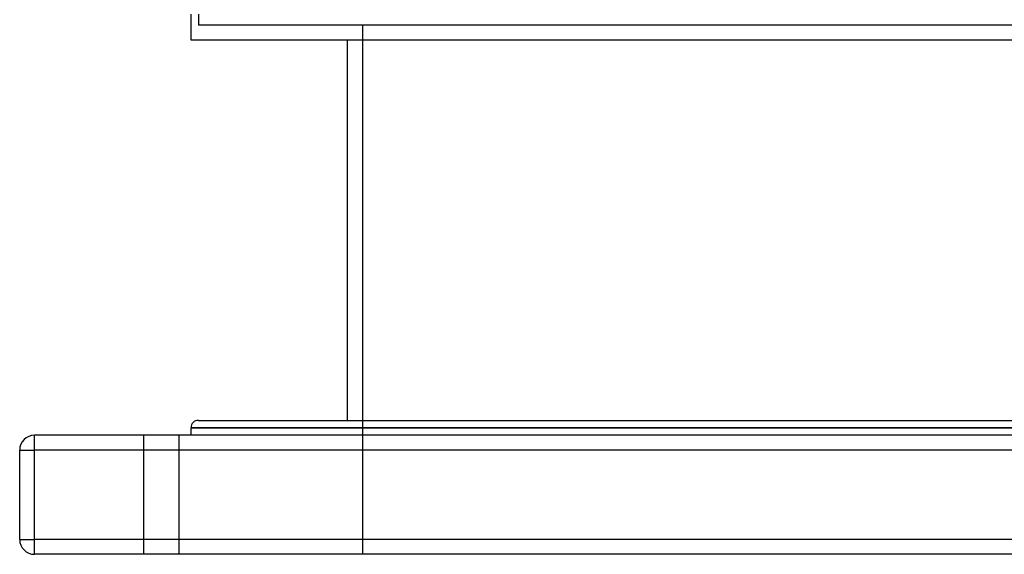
# Model space of a CAD drawing. Header units: millimetres. Extents: x -380 to 380, y -199 to 344.
# Tile 1 of 11: x -315 to 15, y -180 to -1. Entities that reach past the tile are written whole.
import ezdxf

# ---------------------------------------------------------------- set-up
doc = ezdxf.new("R2010")
doc.units = ezdxf.units.MM
doc.layers.add('HIDDEN', color=7, linetype='Continuous')
doc.layers.add('THICK', color=7, linetype='Continuous')

msp = doc.modelspace()

# ---------------------------------------------------------------- linework, layer by layer
at = {"layer": 'HIDDEN'}
for p, q in [((-255, 0.93), (-255, -2.8)), ((255, -2.8), (-255, -2.8)), ((-200, -2.8), (-200, -180.5)), ((0, -138), (-257.5, -138)), ((257.5, -138), (0, -138)), ((-310, -140.5), (-310, -140.5)), ((-310, -145.5), (-310, -140.5)), ((-273.5, -140.5), (-273.5, -180.5)), ((-273.5, -140.5), (-273.5, -180.5)), ((-261.5, -180.5), (-261.5, -140.5)), ((-261.5, -180.5), (-261.5, -140.5)), ((-315, -145.5), (-315, -145.5)), ((-315, -145.5), (-310, -145.5)), ((310, -145.5), (-310, -145.5)), ((-310, -175.5), (-310, -145.5)), ((-315, -175.5), (-310, -175.5)), ((-315, -175.5), (-315, -175.5)), ((310, -175.5), (-310, -175.5)), ((-310, -180.5), (-310, -175.5)), ((-310, -180.5), (-310, -180.5))]:
    msp.add_line(p, q, dxfattribs=at)
at = {"layer": 'THICK'}
for p, q in [((-257.5, -7.8), (-257.5, 0.93)), ((257.5, -7.8), (-257.5, -7.8)), ((-205, -135.5), (-205, -7.8)), ((-257.5, -138), (0, -138)), ((-257.5, -140.5), (-257.5, -138)), ((-255, -135.5), (0, -135.5)), ((0, -135.5), (255, -135.5)), ((0, -138), (257.5, -138)), ((-310, -145.5), (-310, -140.5)), ((310, -140.5), (-310, -140.5)), ((-315, -145.5), (-310, -145.5)), ((-315, -175.5), (-315, -145.5)), ((310, -145.5), (-310, -145.5)), ((-310, -175.5), (-310, -145.5)), ((-315, -175.5), (-310, -175.5)), ((310, -175.5), (-310, -175.5)), ((-310, -180.5), (-310, -175.5)), ((310, -180.5), (-310, -180.5))]:
    msp.add_line(p, q, dxfattribs=at)
for centre, radius, start, end in [((-255, -138), 2.5, 90, 180), ((-310, -145.5), 5, 90, 180), ((-310, -175.5), 5, 180, 270)]:
    msp.add_arc(centre, radius, start, end, dxfattribs=at)

doc.saveas('drawing.dxf')
